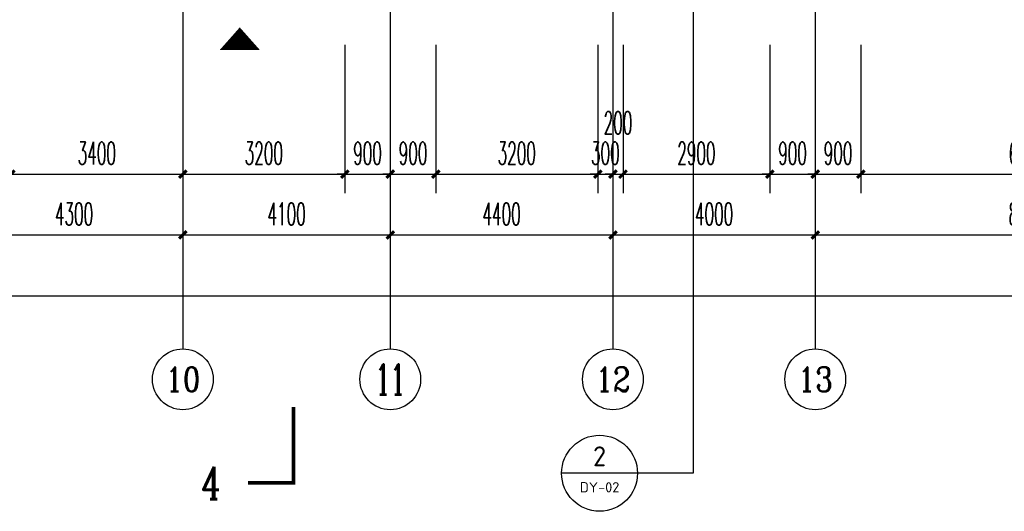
# Model space of a CAD drawing. Extents: x 1779708 to 7299578, y -1121471 to 88434.
# Tile 113 of 256: x 4366142 to 4385603, y -1072048 to -1062345. Entities that reach past the tile are written whole.
import ezdxf
from ezdxf.enums import TextEntityAlignment as Align

# ---------------------------------------------------------------- set-up
doc = ezdxf.new("R2010")
doc.units = 0
doc.header["$LTSCALE"] = 1000
doc.header["$MEASUREMENT"] = 0
doc.linetypes.add('DOTE', pattern=[2.42, 2, -0.2, 0.02, -0.2])
doc.layers.get('0').update_dxf_attribs({"linetype": 'CONTINUOUS'})
doc.layers.get('Defpoints').update_dxf_attribs({"linetype": 'CONTINUOUS'})
for name, color, linetype in [('AXIS', 3, 'CONTINUOUS'), ('AXIS_TEXT', 7, 'CONTINUOUS'), ('DIM_IDEN', 3, 'CONTINUOUS'), ('DIM_SYMB', 3, 'CONTINUOUS'), ('DOTE', 1, 'DOTE'), ('GGSignatureLayer', 7, 'CONTINUOUS'), ('PUB_DIM', 3, 'CONTINUOUS'), ('PUB_TEXT', 7, 'CONTINUOUS'), ('室外构件', 4, 'CONTINUOUS')]:
    doc.layers.add(name, color=color, linetype=linetype)
doc.styles.add('_TCH_AXIS', font='COMPLEX', dxfattribs={"bigfont": 'GBCBIG'})
doc.styles.add('_TCH_DIM_T3', font='SIMPLEX.shx', dxfattribs={"width": 0.494118, "bigfont": 'GBCBIG.shx'})
doc.styles.add('_TCH_LABEL', font='COMPLEX', dxfattribs={"bigfont": 'GBCBIG'})
doc.styles.add('COMPLEX', font='COMPLEX')
doc.styles.get("Standard").update_dxf_attribs({"font": 'GBENOR', "bigfont": 'GBCBIG'})
doc.dimstyles.new('_TCH_ARCH&&150', dxfattribs={"dimtxt": 446.25, "dimasz": 150, "dimexe": 375, "dimexo": 450, "dimgap": 189.375, "dimtad": 1, "dimdec": 0, "dimzin": 0, "dimdsep": 46, "dimtxsty": '_TCH_DIM_T3', "dimblk": 'ARCHTICK', "dimcen": 0.09, "dimdle": 225, "dimclrt": 7, "dimazin": 2, "dimtfac": 1, "dimtdec": 0, "dimtix": 1, "dimtmove": 2, "dimatfit": 3, "dimfxl": 250, "dimtolj": 1, "dimtzin": 0, "dimarcsym": 0})

# ---------------------------------------------------------------- blocks, each defined once
blk = doc.blocks.new('_AXISO')
blk.add_circle((0, 0), 0.5)
at = {"layer": 'AXIS_TEXT', "style": 'COMPLEX', "width": 1.041667}
blk.add_attdef('A', text='', height=0.56, dxfattribs=at).set_placement((-0.25, -0.28), (0.25, -0.28), align=Align.FIT)
blk = doc.blocks.new('_ArchTick')
at = {"color": 0, "linetype": 'ByBlock', "const_width": 0.4}
blk.add_lwpolyline([(-0.5, -0.5), (0.5, 0.5)], dxfattribs=at)
blk = doc.blocks.new('*D6822')
at = {"layer": 'AXIS', "color": 0, "lineweight": -2, "transparency": 16777216}
for p, q in [((9200, 6750), (9200, 1875)), ((84800, 6750), (84800, 1875)), ((8975, 2250), (85025, 2250))]:
    blk.add_line(p, q, dxfattribs=at)
at = {"layer": 'Defpoints', "color": 0, "transparency": 16777216}
for p in [(9200, 7200), (84800, 7200), (84800, 2250)]:
    blk.add_point(p, dxfattribs=at)
at = {"layer": 'AXIS', "color": 0, "lineweight": -2, "transparency": 16777216, "xscale": 150, "yscale": 150, "zscale": 150, "rotation": 180}
blk.add_blockref('_ArchTick', (9200, 2250), dxfattribs=at)
at = {"layer": 'AXIS', "color": 0, "lineweight": -2, "transparency": 16777216, "xscale": 150, "yscale": 150, "zscale": 150}
blk.add_blockref('_ArchTick', (84800, 2250), dxfattribs=at)
at = {"layer": 'AXIS', "color": 7, "transparency": 16777216, "insert": (47000, 2663), "char_height": 446.2, "attachment_point": 5, "style": '_TCH_DIM_T3'}
blk.add_mtext('\\A1;75600', dxfattribs=at)
blk = doc.blocks.new('*D6831')
at = {"layer": 'AXIS', "color": 0, "lineweight": -2, "transparency": 16777216}
for p, q in [((51200, 6750), (51200, 3075)), ((55500, 6750), (55500, 3075)), ((50975, 3450), (55725, 3450))]:
    blk.add_line(p, q, dxfattribs=at)
at = {"layer": 'Defpoints', "color": 0, "transparency": 16777216}
for p in [(51200, 7200), (55500, 7200), (55500, 3450)]:
    blk.add_point(p, dxfattribs=at)
at = {"layer": 'AXIS', "color": 0, "lineweight": -2, "transparency": 16777216, "xscale": 150, "yscale": 150, "zscale": 150, "rotation": 180}
blk.add_blockref('_ArchTick', (51200, 3450), dxfattribs=at)
at = {"layer": 'AXIS', "color": 0, "lineweight": -2, "transparency": 16777216, "xscale": 150, "yscale": 150, "zscale": 150}
blk.add_blockref('_ArchTick', (55500, 3450), dxfattribs=at)
at = {"layer": 'AXIS', "color": 7, "transparency": 16777216, "insert": (53350, 3863), "char_height": 446.2, "attachment_point": 5, "style": '_TCH_DIM_T3'}
blk.add_mtext('\\A1;4300', dxfattribs=at)
blk = doc.blocks.new('*D6832')
at = {"layer": 'AXIS', "color": 0, "lineweight": -2, "transparency": 16777216}
for p, q in [((55500, 6750), (55500, 3075)), ((59600, 6750), (59600, 3075)), ((55275, 3450), (59825, 3450))]:
    blk.add_line(p, q, dxfattribs=at)
at = {"layer": 'Defpoints', "color": 0, "transparency": 16777216}
for p in [(55500, 7200), (59600, 7200), (59600, 3450)]:
    blk.add_point(p, dxfattribs=at)
at = {"layer": 'AXIS', "color": 0, "lineweight": -2, "transparency": 16777216, "xscale": 150, "yscale": 150, "zscale": 150, "rotation": 180}
blk.add_blockref('_ArchTick', (55500, 3450), dxfattribs=at)
at = {"layer": 'AXIS', "color": 0, "lineweight": -2, "transparency": 16777216, "xscale": 150, "yscale": 150, "zscale": 150}
blk.add_blockref('_ArchTick', (59600, 3450), dxfattribs=at)
at = {"layer": 'AXIS', "color": 7, "transparency": 16777216, "insert": (57550, 3863), "char_height": 446.2, "attachment_point": 5, "style": '_TCH_DIM_T3'}
blk.add_mtext('\\A1;4100', dxfattribs=at)
blk = doc.blocks.new('*D6833')
at = {"layer": 'AXIS', "color": 0, "lineweight": -2, "transparency": 16777216}
for p, q in [((59600, 6750), (59600, 3075)), ((64000, 6750), (64000, 3075)), ((59375, 3450), (64225, 3450))]:
    blk.add_line(p, q, dxfattribs=at)
at = {"layer": 'Defpoints', "color": 0, "transparency": 16777216}
for p in [(59600, 7200), (64000, 7200), (64000, 3450)]:
    blk.add_point(p, dxfattribs=at)
at = {"layer": 'AXIS', "color": 0, "lineweight": -2, "transparency": 16777216, "xscale": 150, "yscale": 150, "zscale": 150, "rotation": 180}
blk.add_blockref('_ArchTick', (59600, 3450), dxfattribs=at)
at = {"layer": 'AXIS', "color": 0, "lineweight": -2, "transparency": 16777216, "xscale": 150, "yscale": 150, "zscale": 150}
blk.add_blockref('_ArchTick', (64000, 3450), dxfattribs=at)
at = {"layer": 'AXIS', "color": 7, "transparency": 16777216, "insert": (61800, 3863), "char_height": 446.2, "attachment_point": 5, "style": '_TCH_DIM_T3'}
blk.add_mtext('\\A1;4400', dxfattribs=at)
blk = doc.blocks.new('*D6834')
at = {"layer": 'AXIS', "color": 0, "lineweight": -2, "transparency": 16777216}
for p, q in [((64000, 6750), (64000, 3075)), ((68000, 6750), (68000, 3075)), ((63775, 3450), (68225, 3450))]:
    blk.add_line(p, q, dxfattribs=at)
at = {"layer": 'Defpoints', "color": 0, "transparency": 16777216}
for p in [(64000, 7200), (68000, 7200), (68000, 3450)]:
    blk.add_point(p, dxfattribs=at)
at = {"layer": 'AXIS', "color": 0, "lineweight": -2, "transparency": 16777216, "xscale": 150, "yscale": 150, "zscale": 150, "rotation": 180}
blk.add_blockref('_ArchTick', (64000, 3450), dxfattribs=at)
at = {"layer": 'AXIS', "color": 0, "lineweight": -2, "transparency": 16777216, "xscale": 150, "yscale": 150, "zscale": 150}
blk.add_blockref('_ArchTick', (68000, 3450), dxfattribs=at)
at = {"layer": 'AXIS', "color": 7, "transparency": 16777216, "insert": (66000, 3863), "char_height": 446.2, "attachment_point": 5, "style": '_TCH_DIM_T3'}
blk.add_mtext('\\A1;4000', dxfattribs=at)
blk = doc.blocks.new('*D6835')
at = {"layer": 'AXIS', "color": 0, "lineweight": -2, "transparency": 16777216}
for p, q in [((68000, 6750), (68000, 3075)), ((76400, 6750), (76400, 3075)), ((67775, 3450), (76625, 3450))]:
    blk.add_line(p, q, dxfattribs=at)
at = {"layer": 'Defpoints', "color": 0, "transparency": 16777216}
for p in [(68000, 7200), (76400, 7200), (76400, 3450)]:
    blk.add_point(p, dxfattribs=at)
at = {"layer": 'AXIS', "color": 0, "lineweight": -2, "transparency": 16777216, "xscale": 150, "yscale": 150, "zscale": 150, "rotation": 180}
blk.add_blockref('_ArchTick', (68000, 3450), dxfattribs=at)
at = {"layer": 'AXIS', "color": 0, "lineweight": -2, "transparency": 16777216, "xscale": 150, "yscale": 150, "zscale": 150}
blk.add_blockref('_ArchTick', (76400, 3450), dxfattribs=at)
at = {"layer": 'AXIS', "color": 7, "transparency": 16777216, "insert": (72200, 3863), "char_height": 446.2, "attachment_point": 5, "style": '_TCH_DIM_T3'}
blk.add_mtext('\\A1;8400', dxfattribs=at)
blk = doc.blocks.new('*D4834')
at = {"layer": 'Defpoints', "color": 0, "transparency": 16777216}
for p in [(4382767, -1062393), (4389367, -1062393), (4389367, -1065393)]:
    blk.add_point(p, dxfattribs=at)
at = {"layer": 'PUB_DIM', "color": 0, "lineweight": -2, "transparency": 16777216}
for p, q in [((4382767, -1062843), (4382767, -1065768)), ((4389367, -1062843), (4389367, -1065768)), ((4382542, -1065393), (4389592, -1065393))]:
    blk.add_line(p, q, dxfattribs=at)
at = {"layer": 'PUB_DIM', "color": 0, "lineweight": -2, "transparency": 16777216, "xscale": 150, "yscale": 150, "zscale": 150, "rotation": 180}
blk.add_blockref('_ArchTick', (4382767, -1065393), dxfattribs=at)
at = {"layer": 'PUB_DIM', "color": 0, "lineweight": -2, "transparency": 16777216, "xscale": 150, "yscale": 150, "zscale": 150}
blk.add_blockref('_ArchTick', (4389367, -1065393), dxfattribs=at)
at = {"layer": 'PUB_DIM', "color": 7, "transparency": 16777216, "insert": (4386067, -1064981), "char_height": 446.2, "attachment_point": 5, "style": '_TCH_DIM_T3'}
blk.add_mtext('\\A1;6600', dxfattribs=at)
blk = doc.blocks.new('*D4835')
at = {"layer": 'Defpoints', "color": 0, "transparency": 16777216}
for p in [(4381867, -1062393), (4382767, -1062393), (4382767, -1065393)]:
    blk.add_point(p, dxfattribs=at)
at = {"layer": 'PUB_DIM', "color": 0, "lineweight": -2, "transparency": 16777216}
for p, q in [((4381867, -1062843), (4381867, -1065768)), ((4382767, -1062843), (4382767, -1065768)), ((4381867, -1065393), (4381717, -1065393)), ((4381867, -1065393), (4382767, -1065393)), ((4382767, -1065393), (4382917, -1065393))]:
    blk.add_line(p, q, dxfattribs=at)
at = {"layer": 'PUB_DIM', "color": 0, "lineweight": -2, "transparency": 16777216, "xscale": 150, "yscale": 150, "zscale": 150}
blk.add_blockref('_ArchTick', (4381867, -1065393), dxfattribs=at)
at = {"layer": 'PUB_DIM', "color": 0, "lineweight": -2, "transparency": 16777216, "xscale": 150, "yscale": 150, "zscale": 150, "rotation": 180}
blk.add_blockref('_ArchTick', (4382767, -1065393), dxfattribs=at)
at = {"layer": 'PUB_DIM', "color": 7, "transparency": 16777216, "insert": (4382317, -1064981), "char_height": 446.2, "attachment_point": 5, "style": '_TCH_DIM_T3'}
blk.add_mtext('\\A1;900', dxfattribs=at)
blk = doc.blocks.new('*D4836')
at = {"layer": 'Defpoints', "color": 0, "transparency": 16777216}
for p in [(4380967, -1062393), (4381867, -1062393), (4381867, -1065393)]:
    blk.add_point(p, dxfattribs=at)
at = {"layer": 'PUB_DIM', "color": 0, "lineweight": -2, "transparency": 16777216}
for p, q in [((4380967, -1062843), (4380967, -1065768)), ((4381867, -1062843), (4381867, -1065768)), ((4380967, -1065393), (4380817, -1065393)), ((4380967, -1065393), (4381867, -1065393)), ((4381867, -1065393), (4382017, -1065393))]:
    blk.add_line(p, q, dxfattribs=at)
at = {"layer": 'PUB_DIM', "color": 0, "lineweight": -2, "transparency": 16777216, "xscale": 150, "yscale": 150, "zscale": 150}
blk.add_blockref('_ArchTick', (4380967, -1065393), dxfattribs=at)
at = {"layer": 'PUB_DIM', "color": 0, "lineweight": -2, "transparency": 16777216, "xscale": 150, "yscale": 150, "zscale": 150, "rotation": 180}
blk.add_blockref('_ArchTick', (4381867, -1065393), dxfattribs=at)
at = {"layer": 'PUB_DIM', "color": 7, "transparency": 16777216, "insert": (4381417, -1064981), "char_height": 446.2, "attachment_point": 5, "style": '_TCH_DIM_T3'}
blk.add_mtext('\\A1;900', dxfattribs=at)
blk = doc.blocks.new('*D4837')
at = {"layer": 'Defpoints', "color": 0, "transparency": 16777216}
for p in [(4378067, -1062393), (4380967, -1062393), (4380967, -1065393)]:
    blk.add_point(p, dxfattribs=at)
at = {"layer": 'PUB_DIM', "color": 0, "lineweight": -2, "transparency": 16777216}
for p, q in [((4378067, -1062843), (4378067, -1065768)), ((4380967, -1062843), (4380967, -1065768)), ((4377842, -1065393), (4381192, -1065393))]:
    blk.add_line(p, q, dxfattribs=at)
at = {"layer": 'PUB_DIM', "color": 0, "lineweight": -2, "transparency": 16777216, "xscale": 150, "yscale": 150, "zscale": 150, "rotation": 180}
blk.add_blockref('_ArchTick', (4378067, -1065393), dxfattribs=at)
at = {"layer": 'PUB_DIM', "color": 0, "lineweight": -2, "transparency": 16777216, "xscale": 150, "yscale": 150, "zscale": 150}
blk.add_blockref('_ArchTick', (4380967, -1065393), dxfattribs=at)
at = {"layer": 'PUB_DIM', "color": 7, "transparency": 16777216, "insert": (4379517, -1064981), "char_height": 446.2, "attachment_point": 5, "style": '_TCH_DIM_T3'}
blk.add_mtext('\\A1;2900', dxfattribs=at)
blk = doc.blocks.new('*D4838')
at = {"layer": 'Defpoints', "color": 0, "transparency": 16777216}
for p in [(4377867, -1062393), (4378067, -1062393), (4378067, -1065393)]:
    blk.add_point(p, dxfattribs=at)
at = {"layer": 'PUB_DIM', "color": 0, "lineweight": -2, "transparency": 16777216}
for p, q in [((4377867, -1062843), (4377867, -1065768)), ((4378067, -1062843), (4378067, -1065768)), ((4377867, -1065393), (4377717, -1065393)), ((4377867, -1065393), (4378067, -1065393)), ((4378067, -1065393), (4378217, -1065393))]:
    blk.add_line(p, q, dxfattribs=at)
at = {"layer": 'PUB_DIM', "color": 0, "lineweight": -2, "transparency": 16777216, "xscale": 150, "yscale": 150, "zscale": 150}
blk.add_blockref('_ArchTick', (4377867, -1065393), dxfattribs=at)
at = {"layer": 'PUB_DIM', "color": 0, "lineweight": -2, "transparency": 16777216, "xscale": 150, "yscale": 150, "zscale": 150, "rotation": 180}
blk.add_blockref('_ArchTick', (4378067, -1065393), dxfattribs=at)
at = {"layer": 'PUB_DIM', "color": 7, "transparency": 16777216, "insert": (4377967, -1064381), "char_height": 446.2, "attachment_point": 5, "style": '_TCH_DIM_T3'}
blk.add_mtext('\\A1;200', dxfattribs=at)
blk = doc.blocks.new('*D4839')
at = {"layer": 'Defpoints', "color": 0, "transparency": 16777216}
for p in [(4377567, -1062393), (4377867, -1062393), (4377867, -1065393)]:
    blk.add_point(p, dxfattribs=at)
at = {"layer": 'PUB_DIM', "color": 0, "lineweight": -2, "transparency": 16777216}
for p, q in [((4377567, -1062843), (4377567, -1065768)), ((4377867, -1062843), (4377867, -1065768)), ((4377567, -1065393), (4377417, -1065393)), ((4377567, -1065393), (4377867, -1065393)), ((4377867, -1065393), (4378017, -1065393))]:
    blk.add_line(p, q, dxfattribs=at)
at = {"layer": 'PUB_DIM', "color": 0, "lineweight": -2, "transparency": 16777216, "xscale": 150, "yscale": 150, "zscale": 150}
blk.add_blockref('_ArchTick', (4377567, -1065393), dxfattribs=at)
at = {"layer": 'PUB_DIM', "color": 0, "lineweight": -2, "transparency": 16777216, "xscale": 150, "yscale": 150, "zscale": 150, "rotation": 180}
blk.add_blockref('_ArchTick', (4377867, -1065393), dxfattribs=at)
at = {"layer": 'PUB_DIM', "color": 7, "transparency": 16777216, "insert": (4377717, -1064981), "char_height": 446.2, "attachment_point": 5, "style": '_TCH_DIM_T3'}
blk.add_mtext('\\A1;300', dxfattribs=at)
blk = doc.blocks.new('*D4840')
at = {"layer": 'Defpoints', "color": 0, "transparency": 16777216}
for p in [(4374367, -1062393), (4377567, -1062393), (4377567, -1065393)]:
    blk.add_point(p, dxfattribs=at)
at = {"layer": 'PUB_DIM', "color": 0, "lineweight": -2, "transparency": 16777216}
for p, q in [((4374367, -1062843), (4374367, -1065768)), ((4377567, -1062843), (4377567, -1065768)), ((4374142, -1065393), (4377792, -1065393))]:
    blk.add_line(p, q, dxfattribs=at)
at = {"layer": 'PUB_DIM', "color": 0, "lineweight": -2, "transparency": 16777216, "xscale": 150, "yscale": 150, "zscale": 150, "rotation": 180}
blk.add_blockref('_ArchTick', (4374367, -1065393), dxfattribs=at)
at = {"layer": 'PUB_DIM', "color": 0, "lineweight": -2, "transparency": 16777216, "xscale": 150, "yscale": 150, "zscale": 150}
blk.add_blockref('_ArchTick', (4377567, -1065393), dxfattribs=at)
at = {"layer": 'PUB_DIM', "color": 7, "transparency": 16777216, "insert": (4375967, -1064981), "char_height": 446.2, "attachment_point": 5, "style": '_TCH_DIM_T3'}
blk.add_mtext('\\A1;3200', dxfattribs=at)
blk = doc.blocks.new('*D4841')
at = {"layer": 'Defpoints', "color": 0, "transparency": 16777216}
for p in [(4373467, -1062393), (4374367, -1062393), (4374367, -1065393)]:
    blk.add_point(p, dxfattribs=at)
at = {"layer": 'PUB_DIM', "color": 0, "lineweight": -2, "transparency": 16777216}
for p, q in [((4373467, -1062843), (4373467, -1065768)), ((4374367, -1062843), (4374367, -1065768)), ((4373467, -1065393), (4373317, -1065393)), ((4373467, -1065393), (4374367, -1065393)), ((4374367, -1065393), (4374517, -1065393))]:
    blk.add_line(p, q, dxfattribs=at)
at = {"layer": 'PUB_DIM', "color": 0, "lineweight": -2, "transparency": 16777216, "xscale": 150, "yscale": 150, "zscale": 150}
blk.add_blockref('_ArchTick', (4373467, -1065393), dxfattribs=at)
at = {"layer": 'PUB_DIM', "color": 0, "lineweight": -2, "transparency": 16777216, "xscale": 150, "yscale": 150, "zscale": 150, "rotation": 180}
blk.add_blockref('_ArchTick', (4374367, -1065393), dxfattribs=at)
at = {"layer": 'PUB_DIM', "color": 7, "transparency": 16777216, "insert": (4373917, -1064981), "char_height": 446.2, "attachment_point": 5, "style": '_TCH_DIM_T3'}
blk.add_mtext('\\A1;900', dxfattribs=at)
blk = doc.blocks.new('*D4842')
at = {"layer": 'Defpoints', "color": 0, "transparency": 16777216}
for p in [(4372567, -1062393), (4373467, -1062393), (4373467, -1065393)]:
    blk.add_point(p, dxfattribs=at)
at = {"layer": 'PUB_DIM', "color": 0, "lineweight": -2, "transparency": 16777216}
for p, q in [((4372567, -1062843), (4372567, -1065768)), ((4373467, -1062843), (4373467, -1065768)), ((4372567, -1065393), (4372417, -1065393)), ((4372567, -1065393), (4373467, -1065393)), ((4373467, -1065393), (4373617, -1065393))]:
    blk.add_line(p, q, dxfattribs=at)
at = {"layer": 'PUB_DIM', "color": 0, "lineweight": -2, "transparency": 16777216, "xscale": 150, "yscale": 150, "zscale": 150}
blk.add_blockref('_ArchTick', (4372567, -1065393), dxfattribs=at)
at = {"layer": 'PUB_DIM', "color": 0, "lineweight": -2, "transparency": 16777216, "xscale": 150, "yscale": 150, "zscale": 150, "rotation": 180}
blk.add_blockref('_ArchTick', (4373467, -1065393), dxfattribs=at)
at = {"layer": 'PUB_DIM', "color": 7, "transparency": 16777216, "insert": (4373017, -1064981), "char_height": 446.2, "attachment_point": 5, "style": '_TCH_DIM_T3'}
blk.add_mtext('\\A1;900', dxfattribs=at)
blk = doc.blocks.new('*D4843')
at = {"layer": 'Defpoints', "color": 0, "transparency": 16777216}
for p in [(4369367, -1062393), (4372567, -1062393), (4372567, -1065393)]:
    blk.add_point(p, dxfattribs=at)
at = {"layer": 'PUB_DIM', "color": 0, "lineweight": -2, "transparency": 16777216}
for p, q in [((4369367, -1062843), (4369367, -1065768)), ((4372567, -1062843), (4372567, -1065768)), ((4369142, -1065393), (4372792, -1065393))]:
    blk.add_line(p, q, dxfattribs=at)
at = {"layer": 'PUB_DIM', "color": 0, "lineweight": -2, "transparency": 16777216, "xscale": 150, "yscale": 150, "zscale": 150, "rotation": 180}
blk.add_blockref('_ArchTick', (4369367, -1065393), dxfattribs=at)
at = {"layer": 'PUB_DIM', "color": 0, "lineweight": -2, "transparency": 16777216, "xscale": 150, "yscale": 150, "zscale": 150}
blk.add_blockref('_ArchTick', (4372567, -1065393), dxfattribs=at)
at = {"layer": 'PUB_DIM', "color": 7, "transparency": 16777216, "insert": (4370967, -1064981), "char_height": 446.2, "attachment_point": 5, "style": '_TCH_DIM_T3'}
blk.add_mtext('\\A1;3200', dxfattribs=at)
blk = doc.blocks.new('*D4844')
at = {"layer": 'Defpoints', "color": 0, "transparency": 16777216}
for p in [(4365967, -1062393), (4369367, -1062393), (4369367, -1065393)]:
    blk.add_point(p, dxfattribs=at)
at = {"layer": 'PUB_DIM', "color": 0, "lineweight": -2, "transparency": 16777216}
for p, q in [((4365967, -1062843), (4365967, -1065768)), ((4369367, -1062843), (4369367, -1065768)), ((4365742, -1065393), (4369592, -1065393))]:
    blk.add_line(p, q, dxfattribs=at)
at = {"layer": 'PUB_DIM', "color": 0, "lineweight": -2, "transparency": 16777216, "xscale": 150, "yscale": 150, "zscale": 150, "rotation": 180}
blk.add_blockref('_ArchTick', (4365967, -1065393), dxfattribs=at)
at = {"layer": 'PUB_DIM', "color": 0, "lineweight": -2, "transparency": 16777216, "xscale": 150, "yscale": 150, "zscale": 150}
blk.add_blockref('_ArchTick', (4369367, -1065393), dxfattribs=at)
at = {"layer": 'PUB_DIM', "color": 7, "transparency": 16777216, "insert": (4367667, -1064981), "char_height": 446.2, "attachment_point": 5, "style": '_TCH_DIM_T3'}
blk.add_mtext('\\A1;3400', dxfattribs=at)
blk = doc.blocks.new('A$C159220C3')
at = {"layer": 'AXIS'}
for p, q in [((55500, 7200), (55500, 1200)), ((59600, 7200), (59600, 1200)), ((64000, 7200), (64000, 1200)), ((68000, 7200), (68000, 1200))]:
    blk.add_line(p, q, dxfattribs=at)
at = {"layer": 'DOTE'}
for p, q in [((55500, 149200), (55500, 7200)), ((59600, 149200), (59600, 7200)), ((64000, 149200), (64000, 7200)), ((68000, 149200), (68000, 7200))]:
    blk.add_line(p, q, dxfattribs=at)
at = {"layer": 'AXIS'}
ref = blk.add_blockref('_AXISO', (55500, 600), dxfattribs=dict(at, xscale=1200, yscale=1200, zscale=1200))
ref.add_attrib('A', '10', dxfattribs={"layer": 'AXIS_TEXT', "height": 481.71, "style": '_TCH_AXIS', "width": 1.034483}).set_placement((55155.9, 359.1), (55844.1, 359.1), align=Align.FIT)
ref = blk.add_blockref('_AXISO', (59600, 600), dxfattribs=dict(at, xscale=1200, yscale=1200, zscale=1200))
ref.add_attrib('A', '11', dxfattribs={"layer": 'AXIS_TEXT', "height": 593.97, "style": '_TCH_AXIS', "width": 0.875}).set_placement((59303, 303), (59897, 303), align=Align.FIT)
ref = blk.add_blockref('_AXISO', (64000, 600), dxfattribs=dict(at, xscale=1200, yscale=1200, zscale=1200))
ref.add_attrib('A', '12', dxfattribs={"layer": 'AXIS_TEXT', "height": 481.71, "style": '_TCH_AXIS', "width": 1.034483}).set_placement((63655.9, 359.1), (64344.1, 359.1), align=Align.FIT)
ref = blk.add_blockref('_AXISO', (68000, 600), dxfattribs=dict(at, xscale=1200, yscale=1200, zscale=1200))
ref.add_attrib('A', '13', dxfattribs={"layer": 'AXIS_TEXT', "height": 481.71, "style": '_TCH_AXIS', "width": 1.034483}).set_placement((67655.9, 359.1), (68344.1, 359.1), align=Align.FIT)
for p1, p2, distance, picture, middle in [((9200, 7200), (84800, 7200), -4950, '*D6822', (47000, 2662.5)), ((51200, 7200), (55500, 7200), -3750, '*D6831', (53350, 3862.5)), ((55500, 7200), (59600, 7200), -3750, '*D6832', (57550, 3862.5)), ((59600, 7200), (64000, 7200), -3750, '*D6833', (61800, 3862.5)), ((64000, 7200), (68000, 7200), -3750, '*D6834', (66000, 3862.5)), ((68000, 7200), (76400, 7200), -3750, '*D6835', (72200, 3862.5))]:
    dim = blk.add_aligned_dim(p1=p1, p2=p2, distance=distance, dimstyle='_TCH_ARCH&&150', dxfattribs=at)
    dim.commit()
    dim.dimension.update_dxf_attribs({"geometry": picture, "text_midpoint": middle})

msp = doc.modelspace()

# ---------------------------------------------------------------- linework, layer by layer
at = {"layer": 'DIM_IDEN'}
for p, q in [((4379450.8, -1060488.1), (4379450.8, -1071298)), ((4378353.2, -1071298), (4376853.2, -1071298)), ((4379450.8, -1071298), (4378353.2, -1071298))]:
    msp.add_line(p, q, dxfattribs=at)
msp.add_circle((4377603.2, -1071298), 750, dxfattribs=at)
at = {"layer": 'DIM_SYMB', "const_width": 75}
msp.add_lwpolyline([(4370654.8, -1071487.1), (4371554.8, -1071487.1), (4371554.8, -1069987.1)], dxfattribs=at)
at = {"layer": 'GGSignatureLayer'}
msp.add_lwpolyline([(4370492.3, -1062496.4, 0, 800, 0), (4370492.3, -1062946.1, 800, 800, 0)], format="xyseb", dxfattribs=at)

# ---------------------------------------------------------------- block references
at = {"layer": '室外构件'}
msp.add_blockref('A$C159220C3', (4313867.1, -1070043.3), dxfattribs=at)

# ---------------------------------------------------------------- texts
at = {"layer": 'PUB_TEXT', "color": 7}
for s, height, width, p, p2 in [('2', 391.9, 0.995924, (4377474, -1071159.3), (4377732.5, -1071159.3)), ('DY-02', 201.87, 1.026321, (4377211.8, -1071675.1), (4377994.6, -1071675.1))]:
    msp.add_text(s, height=height, dxfattribs=dict(at, width=width)).set_placement(p, p2, align=Align.FIT)
at = {"layer": 'PUB_TEXT', "color": 7, "style": '_TCH_LABEL', "width": 0.705882}
msp.add_text('4', height=637.5, dxfattribs=at).set_placement((4369733.4, -1071805.9))

# ---------------------------------------------------------------- dimensions: what is measured, and where the dimension line sits
at = {"layer": 'PUB_DIM'}
for p1, p2, picture, middle in [((4365967.1, -1062393.3), (4369367.1, -1062393.3), '*D4844', (4367667.1, -1064980.8)), ((4369367.1, -1062393.3), (4372567.1, -1062393.3), '*D4843', (4370967.1, -1064980.8)), ((4372567.1, -1062393.3), (4373467.1, -1062393.3), '*D4842', (4373017.1, -1064980.8)), ((4373467.1, -1062393.3), (4374367.1, -1062393.3), '*D4841', (4373917.1, -1064980.8)), ((4374367.1, -1062393.3), (4377567.1, -1062393.3), '*D4840', (4375967.1, -1064980.8)), ((4377567.1, -1062393.3), (4377867.1, -1062393.3), '*D4839', (4377717.1, -1064980.8)), ((4378067.1, -1062393.3), (4380967.1, -1062393.3), '*D4837', (4379517.1, -1064980.8)), ((4380967.1, -1062393.3), (4381867.1, -1062393.3), '*D4836', (4381417.1, -1064980.8)), ((4381867.1, -1062393.3), (4382767.1, -1062393.3), '*D4835', (4382317.1, -1064980.8)), ((4382767.1, -1062393.3), (4389367.1, -1062393.3), '*D4834', (4386067.1, -1064980.8))]:
    dim = msp.add_aligned_dim(p1=p1, p2=p2, distance=-3000, dimstyle='_TCH_ARCH&&150', dxfattribs=at)
    dim.commit()
    dim.dimension.update_dxf_attribs({"geometry": picture, "text_midpoint": middle})
dim = msp.add_linear_dim(base=(4378067.1, -1065393.3), p1=(4377867.1, -1062393.3), p2=(4378067.1, -1062393.3), angle=0, dimstyle='_TCH_ARCH&&150', dxfattribs=at)
dim.commit()
dim.dimension.update_dxf_attribs({"geometry": '*D4838', "text_midpoint": (4377967.1, -1064380.8), "dimtype": 161})

doc.saveas('drawing.dxf')
